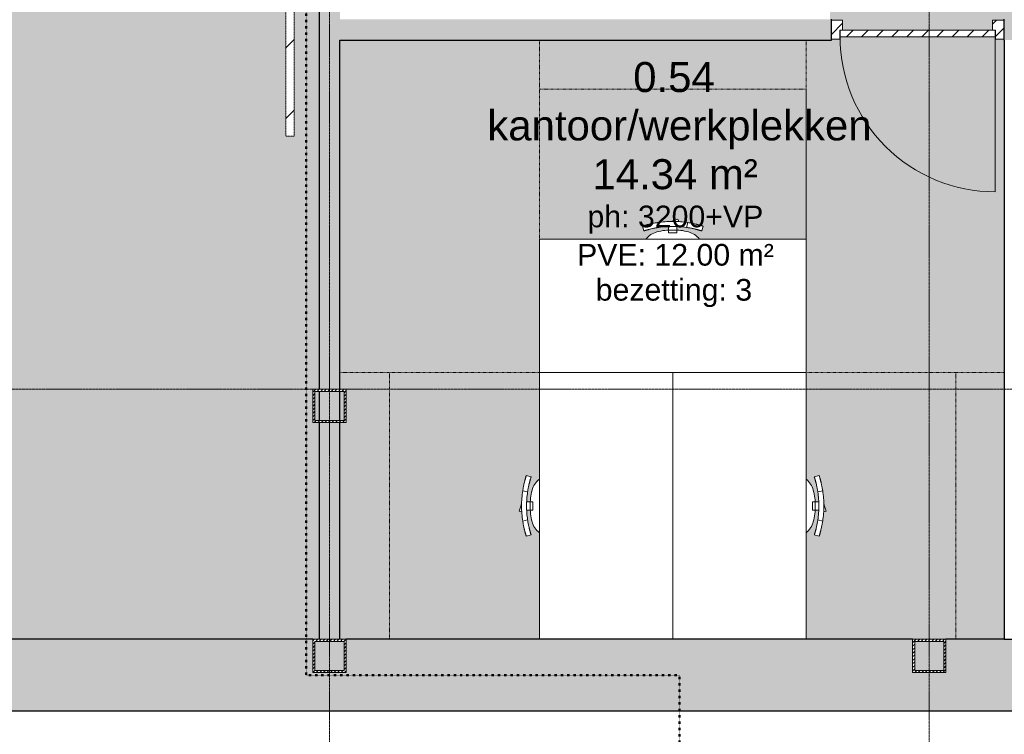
# Model space of a CAD drawing. Header units: millimetres. Extents: x -2730 to 112454, y 3237 to 48799.
# Tile 112 of 241: x 24641 to 30550, y 9430 to 13717. Entities that reach past the tile are written whole.
import ezdxf

# ---------------------------------------------------------------- set-up
doc = ezdxf.new("R2010")
doc.units = ezdxf.units.MM
for name, pattern in [('Dash', [6.35, 3.175, -3.175]), ('Hidden', [7.14375, 4.7625, -2.38125]), ('THO_brandwerende scheiding 30 min', [1.9, 0.7, -1.2]), ('THO_hhidden', [2.5, 1.5, -1]), ('THO_stramienlijn', [20, 17, -1.5, 0, -1.5])]:
    doc.linetypes.add(name, pattern=pattern)
for name, color, linetype, lineweight in [('A-AREA-IDEN', 7, 'Continuous', 13), ('A-AREA-PATT', 7, 'Continuous', 13), ('A-DETL-GENF', 7, 'Continuous', 13), ('A-DOOR', 7, 'Continuous', 13), ('A-GENM', 7, 'Continuous', 13), ('A-WALL', 7, 'Continuous', 25), ('A-WALL-PATT', 7, 'Continuous', 25), ('I-FURN', 7, 'Continuous', 13), ('I-FURN-HDLN', 7, 'Dash', 13), ('I-WALL', 7, 'Continuous', 18), ('S-COLS', 7, 'Continuous', 13), ('S-GRID', 7, 'Continuous', 13)]:
    doc.layers.add(name, color=color, linetype=linetype, lineweight=lineweight)
doc.layers.add('A-DETL', color=7, linetype='Continuous', lineweight=13, true_color=0x00a600)
doc.styles.add('Arial_2', font='arial.ttf', dxfattribs={"height": 180})
doc.styles.add('Arial_3', font='arial.ttf', dxfattribs={"height": 130})
pattern_1 = [(135, (14018.75, -26362.14), (-212.132, -212.132), [])]
pattern_2 = [(225, (30029.21, 13600.5), (45.25483, -45.25483), [])]

# ---------------------------------------------------------------- blocks, each defined once
blk = doc.blocks.new('NLRS_01_GM_WPB_dummy digibord_gen_tho_HW - Digibord-V17-00 begane grond _plotview_')
at = {"layer": 'A-GENM', "true_color": 0x808080}
h = blk.add_hatch(dxfattribs=at)
h.set_pattern_fill('FP_27', color=8, style=0, pattern_type=2)
h.set_pattern_definition(pattern_1)
h.paths.add_polyline_path([(75, 75), (-75, 75), (-75, -75), (75, -75)])
h = blk.add_hatch(dxfattribs=at)
h.set_pattern_fill('FP_27', color=8, style=0, pattern_type=2)
h.set_pattern_definition(pattern_1)
h.paths.add_polyline_path([(1000, -125), (1000, -75), (-1000, -75), (-1000, -125), (75, -125)])
at = {"layer": 'A-GENM', "linetype": 'THO_hhidden'}
for p, q in [((75, 75), (-75, 75)), ((-75, 75), (-75, -75)), ((75, -75), (75, 75)), ((1000, -75), (-1000, -75)), ((-1000, -75), (-1000, -125)), ((-75, -75), (75, -75)), ((1000, -125), (1000, -75)), ((-1000, -125), (1000, -125))]:
    blk.add_line(p, q, dxfattribs=at)
blk = doc.blocks.new('NLRS_32_DO_WPB_binnen deurkozijn hout_gen_tho - enkele deur_ rechtsdraaiend-V75-00 begane grond _plotview_')
at = {"layer": 'A-DOOR'}
h = blk.add_hatch(dxfattribs=at)
h.set_pattern_fill('FP_85', color=256, style=0, pattern_type=2)
h.set_pattern_definition(pattern_2)
h.paths.add_polyline_path([(-467, 0), (-517, 0), (-517, -114), (-450, -114), (-450, -54), (-467, -54)])
at = {"layer": 'A-GENM'}
h = blk.add_hatch(dxfattribs=at)
h.set_pattern_fill('FP_85', color=256, style=0, pattern_type=2)
h.set_pattern_definition(pattern_2)
h.paths.add_polyline_path([(517, 0), (467, 0), (467, -54), (450, -54), (450, -114), (517, -114)])
at = {"layer": 'A-DOOR'}
for p, q in [((-467, 0), (-517, 0)), ((-467, -54), (-467, 0)), ((467, -54), (467, 0)), ((467, 0), (517, 0)), ((-465, -54), (-467, -54)), ((-450, -114), (-450, -54)), ((450, -114), (450, -54)), ((465, -54), (467, -54)), ((-517, -114), (-450, -114)), ((517, -114), (450, -114))]:
    blk.add_line(p, q, dxfattribs=at)
blk = doc.blocks.new('NLRS_32_DO_UN_deur_gen_tho - dichte deur_ rechtsdraaiend-V76-00 begane grond _plotview_')
at = {"layer": 'A-GENM'}
h = blk.add_hatch(dxfattribs=at)
h.set_pattern_fill('FP_86', color=256, style=0, pattern_type=2)
h.set_pattern_definition([(225, (30029.21, 13614.5), (45.25483, -45.25483), [])])
h.paths.add_polyline_path([(-465, 0), (-465, -40), (465, -40), (465, 0), (-227.9, 0)])
at = {"layer": 'A-DETL-GENF'}
for p, q in [((-465, 0), (-465, 930)), ((-465, 0), (465, 0)), ((-465, -40), (-465, 0)), ((-465, -40), (465, -40)), ((465, -40), (465, 0))]:
    blk.add_line(p, q, dxfattribs=at)
blk.add_arc((-465, 0), 930, 360, 90, dxfattribs=at)
at = {"layer": 'A-GENM', "lineweight": 18}
for p, q in [((465, 0), (-465, 0)), ((-465, 0), (-465, -40)), ((465, -40), (465, 0)), ((-465, -40), (465, -40))]:
    blk.add_line(p, q, dxfattribs=at)
blk = doc.blocks.new('NLRS_28_SCO_UN_koker_gen_bcb - K200_200_12_5-2195922-00 begane grond _plotview_')
at = {"layer": 'S-COLS'}
h = blk.add_hatch(dxfattribs=at)
h.set_pattern_fill('FP_90', color=256, style=0, pattern_type=2)
h.set_pattern_definition([(45, (-30099.636, -9900), (-21.213203, 21.213203), []), (45, (-30099.636, -9879), (-21.213203, 21.213203), [])])
h.paths.add_polyline_path([(-100, -100), (100, -100), (100, 100), (-100, 100)])
h.paths.add_polyline_path([(-87.5, -87.5), (-87.5, 87.5), (87.5, 87.5), (87.5, -87.5)])
at = {"layer": 'S-COLS', "lineweight": 18}
for p, q in [((100, 100), (-100, 100)), ((-100, 100), (-100, -100)), ((-87.5, -87.5), (-87.5, 87.5)), ((-87.5, 87.5), (87.5, 87.5)), ((87.5, 87.5), (87.5, -87.5)), ((100, -100), (100, 100)), ((-100, -100), (100, -100)), ((87.5, -87.5), (-87.5, -87.5))]:
    blk.add_line(p, q, dxfattribs=at)
blk = doc.blocks.new('NLRS_28_SCO_UN_koker_gen_bcb - K200_200_12_5-V94-00 begane grond _plotview_')
at = {"layer": 'S-COLS'}
h = blk.add_hatch(dxfattribs=at)
h.set_pattern_fill('FP_106', color=256, style=0, pattern_type=2)
h.set_pattern_definition([(45, (-26499.636, -9900), (-21.213203, 21.213203), []), (45, (-26499.636, -9879), (-21.213203, 21.213203), [])])
h.paths.add_polyline_path([(-100, -100), (100, -100), (100, 100), (-100, 100)])
h.paths.add_polyline_path([(87.5, -87.5), (-87.5, -87.5), (-87.5, 87.5), (87.5, 87.5)])
at = {"layer": 'S-COLS', "lineweight": 18}
for p, q in [((100, 100), (-100, 100)), ((-100, 100), (-100, -100)), ((-87.5, -87.5), (-87.5, 87.5)), ((-87.5, 87.5), (87.5, 87.5)), ((87.5, 87.5), (87.5, -87.5)), ((100, -100), (100, 100)), ((-100, -100), (100, -100)), ((87.5, -87.5), (-87.5, -87.5))]:
    blk.add_line(p, q, dxfattribs=at)
blk = doc.blocks.new('NLRS_82_FU_UN_bureau vrijstaand 2 poten kmx4r73h_gen_bcb - bureau vrijstaand 2 poten-2080460-00 begane grond _plotview_')
at = {"layer": 'I-FURN'}
for p, q in [((0, 0), (1600, 0)), ((1600, 0), (1600, -800)), ((0, -800), (1600, -800))]:
    blk.add_line(p, q, dxfattribs=at)
at = {"layer": 'I-FURN-HDLN'}
for p, q in [((1600, 0), (1600, 1197.5)), ((0, 900), (1600, 900)), ((1600, 0), (1600, 900))]:
    blk.add_line(p, q, dxfattribs=at)
blk = doc.blocks.new('NLRS_82_FU_UN_bureaustoel eenvoudig mgrq5610_gen_bcb - bureaustoel eenvoudig-2080445-00 begane grond _plotview_')
at = {"layer": 'I-FURN'}
for p, q in [((-31.4, 14), (-36.4, -1.4)), ((-7.7, 6.3), (-31.4, 14)), ((12.9, -0.4), (-7.7, 6.3)), ((-181.8, -28.5), (-174.1, -57.5)), ((-174.1, -57.5), (-181.8, -28.5)), ((-91.5, -7.1), (-83.7, -36.2)), ((-25, -37), (-25, -30.9)), ((-25, -46.9), (-25, -37)), ((-25, -67.7), (-25, -46.9)), ((25, -30.9), (25, -37)), ((25, -37), (25, -46.9)), ((25, -46.9), (25, -67.7)), ((83.7, -36.2), (91.5, -7.1)), ((174.1, -57.5), (181.8, -28.5)), ((174.1, -57.5), (181.8, -28.5)), ((25, -67.7), (-25, -67.7))]:
    blk.add_line(p, q, dxfattribs=at)
for centre, radius, start, end in [((-16.5, -323.6), 271.5, 86.50794, 106.6919), ((0, -594.5), 594.5, 90, 98.85082), ((0, -594.5), 564.5, 90, 98.53029), ((0, -594.5), 594.5, 81.14918, 90), ((0, -594.5), 564.5, 81.46971, 90), ((16.5, -323.6), 271.5, 73.3081, 93.49206), ((-66.5, -177.9), 117.8, 103.74111, 142.90874), ((66.5, -177.9), 117.8, 37.09126, 76.25889)]:
    blk.add_arc(centre, radius, start, end, dxfattribs=at)
for points in [[(-181.8, -28.5), (-181.7, -28.5), (-181.4, -28.4), (-180.9, -28.2), (-180.6, -28.1)], [(-180.6, -28.1), (-180.4, -28), (-179.3, -27.7), (-177.1, -27), (-175.8, -26.6)], [(-172.9, -57.1), (-173.2, -57.2), (-173.7, -57.4), (-174, -57.5), (-174.1, -57.5)], [(-168.1, -55.6), (-169.4, -56), (-171.6, -56.7), (-172.7, -57.1), (-172.9, -57.1)], [(-129.8, -14.3), (-123.5, -12.9), (-110.8, -10.3), (-97.9, -8.1), (-91.5, -7.1)], [(-83.7, -36.2), (-90.2, -37.2), (-103.1, -39.4), (-115.8, -42), (-122.1, -43.4)], [(122.1, -43.4), (115.8, -42), (103.1, -39.4), (90.2, -37.2), (83.7, -36.2)], [(91.5, -7.1), (97.9, -8.1), (110.8, -10.3), (123.5, -12.9), (129.8, -14.3)], [(172.9, -57.1), (172.7, -57.1), (171.6, -56.7), (169.4, -56), (168.1, -55.6)], [(174.1, -57.5), (174, -57.5), (173.7, -57.4), (173.2, -57.2), (172.9, -57.1)], [(175.8, -26.6), (177.1, -27), (179.3, -27.7), (180.4, -28), (180.6, -28.1)], [(180.6, -28.1), (180.9, -28.2), (181.4, -28.4), (181.7, -28.5), (181.8, -28.5)]]:
    blk.add_open_spline(points, degree=3, dxfattribs=at)
for points in [[(-175.8, -26.6), (-174.6, -26.2), (-172.3, -25.5), (-167.8, -24.2), (-164.1, -23.1), (-160.3, -22), (-156.6, -21), (-152.7, -19.9), (-148.5, -18.8), (-144, -17.7), (-137.9, -16.2), (-133.1, -15.1), (-129.8, -14.3)], [(-122.1, -43.4), (-126.5, -44.3), (-132.9, -45.8), (-140.8, -47.8), (-145.9, -49.2), (-150.2, -50.3), (-153.8, -51.4), (-157.1, -52.3), (-160, -53.2), (-162.6, -53.9), (-165.6, -54.8), (-167.2, -55.3), (-168.1, -55.6)], [(168.1, -55.6), (166.9, -55.2), (164.6, -54.5), (160.1, -53.2), (156.4, -52.1), (152.6, -51), (148.9, -50), (145, -48.9), (140.8, -47.8), (136.3, -46.7), (130.2, -45.2), (125.4, -44.1), (122.1, -43.4)], [(129.8, -14.3), (134.2, -15.3), (140.6, -16.8), (148.5, -18.8), (153.6, -20.2), (157.9, -21.3), (161.5, -22.4), (164.8, -23.3), (167.7, -24.1), (170.3, -24.9), (173.3, -25.8), (174.9, -26.3), (175.8, -26.6)]]:
    blk.add_open_spline(points, degree=3, knots=[0, 0, 0, 0, 0.2, 0.3, 0.4, 0.475, 0.55, 0.625, 0.7, 0.775, 0.85, 1, 1, 1, 1], dxfattribs=at)
blk = doc.blocks.new('NLRS_82_FU_UN_bureau vrijstaand 2 poten kmx4r73h_gen_bcb - bureau vrijstaand 2 poten-2332670-00 begane grond _plotview_')
at = {"layer": 'I-FURN'}
for p, q in [((1600, 800), (0, 800)), ((1600, 800), (1600, 0)), ((1600, 0), (0, 0))]:
    blk.add_line(p, q, dxfattribs=at)
at = {"layer": 'I-FURN-HDLN'}
for p, q in [((1600, 0), (1600, -900)), ((1600, 0), (1600, -1190)), ((0, -900), (1600, -900))]:
    blk.add_line(p, q, dxfattribs=at)
blk = doc.blocks.new('NLRS_82_FU_UN_bureaustoel eenvoudig mgrq5610_gen_bcb - bureaustoel eenvoudig-2332671-00 begane grond _plotview_')
at = {"layer": 'I-FURN'}
for p, q in [((-25, 46.9), (-25, 67.7)), ((-25, 67.7), (25, 67.7)), ((25, 67.7), (25, 46.9)), ((-174.1, 57.5), (-181.8, 28.5)), ((-181.8, 28.5), (-174.1, 57.5)), ((-83.7, 36.2), (-91.5, 7.1)), ((-36.4, 1.4), (-31.4, -14)), ((-25, 37), (-25, 46.9)), ((-25, 30.9), (-25, 37)), ((-7.7, -6.3), (12.9, 0.4)), ((25, 46.9), (25, 37)), ((25, 37), (25, 30.9)), ((91.5, 7.1), (83.7, 36.2)), ((181.8, 28.5), (174.1, 57.5)), ((181.8, 28.5), (174.1, 57.5)), ((-31.4, -14), (-7.7, -6.3))]:
    blk.add_line(p, q, dxfattribs=at)
for centre, radius, start, end in [((-66.5, 177.9), 117.8, 217.09126, 256.25889), ((-16.5, 323.6), 271.5, 253.3081, 273.49206), ((16.5, 323.6), 271.5, 266.50794, 286.6919), ((66.5, 177.9), 117.8, 283.74111, 322.90874), ((0, 594.5), 594.5, 261.14918, 270), ((0, 594.5), 564.5, 261.46971, 270), ((0, 594.5), 564.5, 270, 278.53029), ((0, 594.5), 594.5, 270, 278.85082)]:
    blk.add_arc(centre, radius, start, end, dxfattribs=at)
for points in [[(-180.6, 28.1), (-180.9, 28.2), (-181.4, 28.4), (-181.7, 28.5), (-181.8, 28.5)], [(-175.8, 26.6), (-177.1, 27), (-179.3, 27.7), (-180.4, 28), (-180.6, 28.1)], [(-174.1, 57.5), (-174, 57.5), (-173.7, 57.4), (-173.2, 57.2), (-172.9, 57.1)], [(-172.9, 57.1), (-172.7, 57.1), (-171.6, 56.7), (-169.4, 56), (-168.1, 55.6)], [(-91.5, 7.1), (-97.9, 8.1), (-110.8, 10.3), (-123.5, 12.9), (-129.8, 14.3)], [(-122.1, 43.4), (-115.8, 42), (-103.1, 39.4), (-90.2, 37.2), (-83.7, 36.2)], [(83.7, 36.2), (90.2, 37.2), (103.1, 39.4), (115.8, 42), (122.1, 43.4)], [(129.8, 14.3), (123.5, 12.9), (110.8, 10.3), (97.9, 8.1), (91.5, 7.1)], [(168.1, 55.6), (169.4, 56), (171.6, 56.7), (172.7, 57.1), (172.9, 57.1)], [(172.9, 57.1), (173.2, 57.2), (173.7, 57.4), (174, 57.5), (174.1, 57.5)], [(180.6, 28.1), (180.4, 28), (179.3, 27.7), (177.1, 27), (175.8, 26.6)], [(181.8, 28.5), (181.7, 28.5), (181.4, 28.4), (180.9, 28.2), (180.6, 28.1)]]:
    blk.add_open_spline(points, degree=3, dxfattribs=at)
for points in [[(-129.8, 14.3), (-134.2, 15.3), (-140.6, 16.8), (-148.5, 18.8), (-153.6, 20.2), (-157.9, 21.3), (-161.5, 22.4), (-164.8, 23.3), (-167.7, 24.1), (-170.3, 24.9), (-173.3, 25.8), (-174.9, 26.3), (-175.8, 26.6)], [(-168.1, 55.6), (-166.9, 55.2), (-164.6, 54.5), (-160.1, 53.2), (-156.4, 52.1), (-152.6, 51), (-148.9, 50), (-145, 48.9), (-140.8, 47.8), (-136.3, 46.7), (-130.2, 45.2), (-125.4, 44.1), (-122.1, 43.4)], [(122.1, 43.4), (126.5, 44.3), (132.9, 45.8), (140.8, 47.8), (145.9, 49.2), (150.2, 50.3), (153.8, 51.4), (157.1, 52.3), (160, 53.2), (162.6, 53.9), (165.6, 54.8), (167.2, 55.3), (168.1, 55.6)], [(175.8, 26.6), (174.6, 26.2), (172.3, 25.5), (167.8, 24.2), (164.1, 23.1), (160.3, 22), (156.6, 21), (152.7, 19.9), (148.5, 18.8), (144, 17.7), (137.9, 16.2), (133.1, 15.1), (129.8, 14.3)]]:
    blk.add_open_spline(points, degree=3, knots=[0, 0, 0, 0, 0.2, 0.3, 0.4, 0.475, 0.55, 0.625, 0.7, 0.775, 0.85, 1, 1, 1, 1], dxfattribs=at)
blk = doc.blocks.new('NLRS_82_FU_UN_bureau vrijstaand 2 poten kmx4r73h_gen_bcb - bureau vrijstaand 2 poten-V222-00 begane grond _plotview_')
at = {"layer": 'I-FURN'}
for p, q in [((0, 0), (0, 800)), ((1600, 800), (0, 800)), ((1600, 800), (1600, 0)), ((1600, 0), (0, 0))]:
    blk.add_line(p, q, dxfattribs=at)
at = {"layer": 'I-FURN-HDLN'}
for p, q in [((0, 0), (0, -900)), ((0, -1195), (0, 0)), ((1600, 0), (1600, -900)), ((1600, 0), (1600, -1195)), ((0, -900), (1600, -900))]:
    blk.add_line(p, q, dxfattribs=at)
blk = doc.blocks.new('NLRS_28_SCO_UN_koker_gen_bcb - K200_200_12_5-V276-00 begane grond _plotview_')
at = {"layer": 'S-COLS'}
h = blk.add_hatch(dxfattribs=at)
h.set_pattern_fill('FP_235', color=256, style=0, pattern_type=2)
h.set_pattern_definition([(225, (26499.636, 11400), (21.213203, -21.213203), []), (225, (26499.636, 11379), (21.213203, -21.213203), [])])
h.paths.add_polyline_path([(-100, 100), (-100, -100), (100, -100), (100, 100)])
h.paths.add_polyline_path([(87.5, 87.5), (87.5, -87.5), (-87.5, -87.5), (-87.5, 87.5)])
at = {"layer": 'S-COLS', "lineweight": 18}
for p, q in [((100, 100), (-100, 100)), ((-100, 100), (-100, -100)), ((-87.5, -87.5), (-87.5, 87.5)), ((-87.5, 87.5), (87.5, 87.5)), ((87.5, 87.5), (87.5, -87.5)), ((100, -100), (100, 100)), ((-100, -100), (100, -100)), ((87.5, -87.5), (-87.5, -87.5))]:
    blk.add_line(p, q, dxfattribs=at)

msp = doc.modelspace()

# ---------------------------------------------------------------- hatches: boundary and pattern name
at = {"layer": 'A-AREA-PATT', "true_color": 0xf6e6fa}
h = msp.add_hatch(color=7, dxfattribs=at)
h.paths.add_polyline_path([(31641.635701, 13657.5), (31641.635701, 13714.5), (31708.635701, 13714.5), (31708.635701, 13720), (31712.135701, 13720), (31712.135701, 15168.0887769), (31717.635701, 15168.0887769), (31717.635701, 15218.0887769), (31771.635701, 15218.0887769), (31771.635701, 15220.0887769), (31731.635701, 15220.0887769), (31731.635701, 16150.0887769), (31771.635701, 16150.0887769), (31771.635701, 16152.0887769), (31717.635701, 16152.0887769), (31717.635701, 16202.0887769), (31712.135701, 16202.0887769), (31712.135701, 16612.5), (31774.635701, 16612.5), (31774.635701, 17812.5), (31712.135701, 17812.5), (31712.135701, 18037.5), (31599.635701, 18037.5), (31599.635701, 18100), (30199.635701, 18100), (30199.635701, 18037.5), (30109.635701, 18037.5), (30109.635701, 15037.5), (29509.635701, 15037.5), (29509.635701, 14754), (29504.135701, 14754), (29504.135701, 14704), (29450.135701, 14704), (29450.135701, 14702), (29490.135701, 14702), (29490.135701, 13772), (29450.135701, 13772), (29450.135701, 13770), (29504.135701, 13770), (29504.135701, 13720), (29512.2101481, 13720), (29512.2101481, 13714.5), (29579.2101481, 13714.5), (29579.2101481, 13657.5), (30479.2101481, 13657.5), (30479.2101481, 13714.5), (30546.2101481, 13714.5), (30546.2101481, 13720), (30674.635701, 13720), (30674.635701, 13714.5), (30741.635701, 13714.5), (30741.635701, 13657.5), (31587.7736453, 13657.5)])
h.paths.add_polyline_path([(29450.135701, 13787), (29450.135701, 14687), (29447.135701, 14687), (29447.135701, 13787)])
h.paths.add_polyline_path([(31771.635701, 15235.0887769), (31774.635701, 15235.0887769), (31774.635701, 16135.0887769), (31771.635701, 16135.0887769), (31771.635701, 15286.7611741)])
h.paths.add_polyline_path([(30473.1955102, 16984.8311115), (30461.430644, 16995.4481858), (30475.952772, 17013.6853226), (30464.4595391, 17035.3339518), (30461.4872265, 17058.51297), (30464.7471969, 17080.7713635), (30471.3557595, 17096.7248728), (30478.9424401, 17107.7125883), (30491.7036534, 17117.7358399), (30506.8760266, 17123.8215278), (30524.0490647, 17125.7924508), (30544.406428, 17122.725546), (30563.6797658, 17111.9703354), (30577.7402156, 17124.8617141), (30588.963069, 17116.7824657), (30575.2440668, 17099.7059433), (30583.0646944, 17081.2456248), (30585.9022908, 17056.7912823), (30583.3718233, 17036.7049253), (30577.2434939, 17020.7633722), (30568.773092, 17008.6318503), (30556.2828851, 16998.9712691), (30541.7760718, 16993.1247045), (30523.5708181, 16991.5192354), (30505.0148503, 16993.7902643), (30487.5110249, 17001.1738777), (30482.4955811, 16995.4481858)])
h.paths.add_polyline_path([(30845.0481784, 16991.1758496), (30826.1733795, 16995.6694735), (30815.205591, 17003.610261), (30805.4493604, 17025.6972829), (30802.2013552, 17057.4927106), (30806.9956911, 17095.0350682), (30812.957832, 17107.7285299), (30821.2474396, 17116.6996389), (30834.6383442, 17122.399676), (30845.0481784, 17123.8095716), (30864.1780422, 17119.5422533), (30878.2574325, 17105.0065097), (30884.9339443, 17088.1483173), (30887.8990732, 17057.4608275), (30881.7208313, 17016.9852241), (30877.222218, 17007.3405845), (30868.9445665, 16998.333607), (30855.3783048, 16992.5767033)])
h.paths.add_polyline_path([(30945.0335996, 16991.1758496), (30926.1588007, 16995.6694735), (30915.1910122, 17003.610261), (30905.4347816, 17025.6972829), (30902.1867764, 17057.4927106), (30906.9811123, 17095.0350682), (30913.1823765, 17107.9873119), (30922.4665152, 17117.3157754), (30934.6237654, 17122.399676), (30945.0335996, 17123.8095716), (30964.1634634, 17119.5422533), (30978.2428537, 17105.0065097), (30984.9193655, 17088.1483173), (30987.8844944, 17057.4608275), (30981.7062525, 17016.9852241), (30977.2076392, 17007.3405845), (30968.9299877, 16998.333607), (30955.363726, 16992.5767033)])
h.paths.add_polyline_path([(30743.7555499, 16991.1758496), (30726.7618542, 16994.2579263), (30714.9491634, 17001.2349696), (30706.1932653, 17012.9320842), (30702.2118624, 17027.905188), (30718.5360128, 17029.9457068), (30721.5330248, 17020.145637), (30727.7223328, 17012.5822735), (30734.1985888, 17008.9068421), (30743.8193161, 17007.5), (30755.5204161, 17009.4568256), (30764.2882703, 17015.3273026), (30769.7641938, 17024.4339148), (30771.4306876, 17037.1194057), (30769.87977, 17047.0828764), (30763.8578483, 17056.0383527), (30756.1397326, 17060.8198082), (30744.0743809, 17062.5940076), (30729.7429247, 17059.7564111), (30720.5765316, 17052.3914136), (30704.2523812, 17054.4319324), (30718.5360128, 17121.7690528), (30781.7920956, 17121.7690528), (30781.7920956, 17105.4449024), (30731.7356188, 17105.4449024), (30724.7213354, 17069.4807585), (30736.3825815, 17076.5588081), (30748.601782, 17078.918158), (30764.7505753, 17075.3747117), (30776.5313831, 17067.217058), (30785.0680848, 17053.8420949), (30787.7537383, 17036.0991463), (30785.3550327, 17020.7952553), (30777.6791749, 17006.8304548), (30762.9810629, 16995.0895009), (30743.8193161, 16991.1888302)])
h.paths.add_polyline_path([(31283.7597204, 16993.2163684), (31267.43557, 16993.2163684), (31266.6562052, 17058.9593335), (31265.9211224, 17065.575078), (31260.2937542, 17072.3257126), (31251.1114196, 17074.8371204), (31240.779038, 17072.1908226), (31235.0582756, 17068.3010836), (31230.2638535, 17059.796265), (31228.6657128, 17044.7480411), (31228.6657128, 16993.2163684), (31212.3415624, 16993.2163684), (31212.3415624, 17053.7623872), (31208.5634143, 17069.5764079), (31203.5776936, 17073.5219423), (31196.1768275, 17074.8371204), (31184.0931303, 17071.3299787), (31176.0585875, 17061.0636185), (31173.5717052, 17041.5830406), (31173.5717052, 16993.2163684), (31157.2475548, 16993.2163684), (31157.3192918, 17089.120752), (31173.5717052, 17089.120752), (31173.5717052, 17073.3386144), (31184.7945586, 17086.267214), (31200.7679948, 17091.1612708), (31217.1240283, 17086.1715647), (31226.1150643, 17072.1908226), (31238.8523652, 17086.4186587), (31255.1200802, 17091.1319007), (31267.43557, 17089.0403511), (31276.6179046, 17082.6717989), (31281.8905733, 17073.2469505), (31283.7597204, 17051.9450501), (31283.7597204, 17044.7480411)])
h.paths.add_polyline_path([(31006.2491636, 16993.2163684), (31006.2491636, 17089.120752), (31022.573314, 17089.120752), (31022.573314, 17073.3386144), (31033.7961674, 17086.267214), (31049.7696036, 17091.1612708), (31066.1256371, 17086.1715647), (31075.1166731, 17072.1908226), (31088.7932977, 17086.6956149), (31103.9390011, 17091.1612708), (31116.4371788, 17089.0403511), (31125.2847408, 17083.270202), (31130.8921821, 17073.2469505), (31132.7613292, 17051.9450501), (31132.7613292, 16993.2163684), (31116.4371788, 16993.2163684), (31115.657814, 17058.9593335), (31114.9227312, 17065.575078), (31109.438837, 17072.2864719), (31100.1130284, 17074.8371204), (31089.7806468, 17072.1908226), (31084.0598844, 17068.3010836), (31079.2654623, 17059.796265), (31077.6673216, 17044.7480411), (31077.6673216, 16993.2163684), (31061.3431712, 16993.2163684), (31061.3431712, 17053.7623872), (31057.5650231, 17069.5764079), (31052.5793024, 17073.5219423), (31045.1784363, 17074.8371204), (31033.0947391, 17071.3299787), (31025.0601963, 17061.0636185), (31022.573314, 17041.5830406), (31022.573314, 16993.2163684)])
h.paths.add_polyline_path([(30647.1178548, 16993.2163684), (30647.1178548, 17094.9872435), (30631.6545483, 17083.9716303), (30614.469554, 17075.7298474), (30614.469554, 17091.1612708), (30638.3978253, 17106.4332787), (30653.0959372, 17123.8095716), (30663.4420052, 17123.8095716), (30663.4420052, 16993.2163684)])
h.paths.add_polyline_path([(30845.0481784, 17007.5), (30855.3783048, 17009.871306), (30863.9229773, 17016.9852241), (30869.6619364, 17031.8547078), (30871.5749228, 17057.4927106), (30869.6619364, 17082.7648364), (30864.1142759, 17097.6253769), (30855.6493112, 17105.0065097), (30844.8568798, 17107.4854212), (30833.825325, 17104.6525917), (30826.4284444, 17098.7494501), (30820.4344204, 17082.0221327), (30818.5238093, 17057.4608275), (30820.4344204, 17031.8148539), (30826.1733795, 17016.953341), (30834.718052, 17009.8633353)])
h.paths.add_polyline_path([(30523.5708181, 17007.5), (30541.8159257, 17010.815843), (30557.3405753, 17022.0227549), (30566.5761765, 17038.3429199), (30569.5781404, 17058.0028403), (30568.1035468, 17074.4545231), (30563.6797658, 17087.9729602), (30498.5425797, 17013.6853226), (30506.7046549, 17010.3375965)])
h.paths.add_polyline_path([(30945.0335996, 17007.5), (30955.363726, 17009.871306), (30963.9083985, 17016.9852241), (30969.6473576, 17031.8547078), (30971.560344, 17057.4927106), (30969.6473576, 17082.7648364), (30964.0996971, 17097.6253769), (30955.6347324, 17105.0065097), (30944.842301, 17107.4854212), (30934.6237654, 17105.3014284), (30926.4138656, 17098.7494501), (30920.4198416, 17082.0221327), (30918.5092305, 17057.4608275), (30920.4198416, 17031.8148539), (30926.1588007, 17016.953341), (30934.7034732, 17009.8633353)])
h.paths.add_polyline_path([(30487.5110249, 17025.1313578), (30552.8713927, 17099.7059433), (30539.2094817, 17107.1984732), (30523.6664674, 17109.4591808), (30505.7083078, 17106.3256732), (30490.8587511, 17096.7248728), (30481.0307836, 17080.7713635), (30477.8160993, 17057.9709572), (30479.7634301, 17040.7540798), (30482.4513712, 17035.3339518)])
h.paths.add_polyline_path([(30661.7522006, 17149.7431128), (30647.1178548, 17152.2530267), (30638.0471111, 17157.4907076), (30631.8139638, 17166.4623926), (30630.0511823, 17178.4379084), (30632.8979894, 17190.2027746), (30641.1078893, 17199.5764079), (30656.0132415, 17205.5368214), (30694.9743973, 17212.9991956), (30694.4164429, 17218.3860838), (30690.5745286, 17228.6856839), (30672.5286905, 17233.4043836), (30656.0132415, 17230.2638976), (30647.1178548, 17219.2482844), (30631.8139638, 17221.1612708), (30638.8760718, 17237.1028239), (30653.0959372, 17246.4445741), (30674.6329755, 17249.728534), (30695.0700466, 17246.4010702), (30705.5914717, 17239.5418815), (30710.5971194, 17228.4625021), (30711.394197, 17193.8693318), (30712.5744274, 17164.0267444), (30715.4752346, 17151.7836316), (30699.1510842, 17151.7836316), (30695.0700466, 17164.0267444), (30679.2400844, 17152.9633065), (30663.4420052, 17150.054271)])
h.paths.add_polyline_path([(30506.0988759, 17149.7431128), (30494.6022786, 17151.7836316), (30484.6973408, 17157.1539035), (30477.7069698, 17163.6162494), (30471.4519799, 17174.4365786), (30466.5434033, 17199.7039403), (30471.2028161, 17225.6249057), (30477.0374245, 17235.9311198), (30487.5110249, 17244.603167), (30497.4824664, 17248.5160546), (30506.9278366, 17249.4646878), (30521.0839358, 17245.2808407), (30531.8285426, 17233.7232147), (30531.8285426, 17282.3768348), (30548.152693, 17282.3768348), (30548.152693, 17151.7836316), (30531.8285426, 17151.7836316), (30531.8285426, 17167.1831719), (30521.0281404, 17154.1031276), (30506.8760266, 17149.9700757)])
h.paths.add_polyline_path([(30761.7376218, 17149.7431128), (30748.0956377, 17151.6800115), (30738.0325323, 17157.4907076), (30731.7356188, 17166.8007589), (30730.0366035, 17178.4379084), (30732.8834106, 17190.2027746), (30741.0933105, 17199.5764079), (30756.1397326, 17205.5613415), (30794.9598185, 17212.9991956), (30794.4018641, 17218.3860838), (30790.5599498, 17228.6856839), (30772.5141117, 17233.4043836), (30755.9986627, 17230.2638976), (30748.1235354, 17219.120752), (30731.799385, 17221.1612708), (30738.861493, 17237.1028239), (30753.0813584, 17246.4445741), (30774.6183967, 17249.728534), (30795.0554678, 17246.4010702), (30805.5768929, 17239.5418815), (30810.5825406, 17228.4625021), (30811.3796182, 17193.8693318), (30812.5598486, 17164.0267444), (30815.4606558, 17151.7836316), (30799.1365054, 17151.7836316), (30795.0554678, 17164.0267444), (30779.2255056, 17152.9633065), (30765.2128804, 17150.3830419)])
h.paths.add_polyline_path([(30913.1823765, 17149.7431128), (30894.0046881, 17154.236717), (30882.2398218, 17162.5760631), (30873.475953, 17178.1947997), (30870.6367985, 17199.8314727), (30875.5443695, 17226.5016911), (30881.841283, 17236.6684166), (30890.7526112, 17243.9258087), (30913.0867271, 17249.7101098), (30926.8408441, 17247.6880152), (30937.7801929, 17241.7577574), (30946.6508115, 17229.3074044), (30950.1348966, 17219.120752), (30933.8107462, 17217.0802332), (30926.2385085, 17229.3074044), (30912.9591947, 17233.3800045), (30902.2265441, 17231.1631765), (30894.0046881, 17225.0342426), (30888.6602824, 17214.5977811), (30886.9307868, 17199.3851092), (30888.7001362, 17184.4536722), (30895.8180397, 17172.7594719), (30902.2265441, 17168.0719135), (30912.9591947, 17166.1710072), (30928.0239624, 17171.0729109), (30933.0654786, 17177.4256198), (30935.851265, 17186.4724512), (30952.1754154, 17184.4319324), (30945.6911887, 17167.4335215), (30939.0714587, 17158.941389), (30925.729622, 17151.7836316), (30920.4836078, 17150.9304889)])
h.paths.add_polyline_path([(31200.6085793, 17149.7431128), (31179.9005018, 17153.9978737), (31166.7168373, 17162.6717124), (31157.2475548, 17178.6776402), (31154.1867766, 17198.9387457), (31157.3511749, 17220.3721639), (31166.8443698, 17236.4013956), (31181.3830662, 17246.3967494), (31199.6839692, 17249.728534), (31217.4149617, 17246.4047202), (31231.583017, 17236.4332787), (31240.8729571, 17220.4359301), (31243.4594741, 17194.6345264), (31170.510927, 17194.6345264), (31173.5717052, 17182.0935282), (31181.4548032, 17172.5259663), (31189.3737697, 17167.9085126), (31200.9274104, 17166.0672632), (31216.9327297, 17169.4787556), (31228.6657128, 17180.1964332), (31243.4594741, 17178.310376), (31237.6926172, 17166.2505911), (31226.1150643, 17156.1618496), (31212.3415624, 17151.165476), (31200.7679948, 17149.7624384)])
h.paths.add_polyline_path([(31265.9211224, 17151.7836316), (31260.2937542, 17151.7836316), (31260.2937542, 17282.3768348), (31276.6179046, 17282.3768348), (31276.283132, 17151.7836316), (31267.2084029, 17151.7836316)])
h.paths.add_polyline_path([(30850.1494754, 17151.7836316), (30833.825325, 17151.7836316), (30833.825325, 17247.6880152), (30850.1494754, 17247.6880152), (30850.1494754, 17178.1947997)])
h.paths.add_polyline_path([(31126.9586039, 17151.7836316), (31095.20303, 17200.4053686), (31084.8091374, 17190.2984239), (31084.8091374, 17151.7836316), (31068.484987, 17151.7836316), (31068.484987, 17282.3768348), (31084.8091374, 17282.3768348), (31084.8091374, 17212.2021179), (31121.4109434, 17247.6880152), (31143.9841826, 17247.6880152), (31106.90413, 17211.7557545), (31146.0247014, 17151.7836316), (31130.8921821, 17151.7836316)])
h.paths.add_polyline_path([(30982.7831974, 17151.7836316), (30966.459047, 17151.7836316), (30966.459047, 17247.6880152), (30982.7831974, 17247.6880152), (30982.7831974, 17164.1272799)])
h.paths.add_polyline_path([(30574.8388529, 17151.7836316), (30572.6389186, 17151.7836316), (30572.6389186, 17247.6880152), (30586.9225502, 17246.5721065), (30586.9225502, 17233.5000329), (30597.4917999, 17246.7052683), (30607.263972, 17249.728534), (30623.6518886, 17244.6910032), (30618.1998774, 17230.0566574), (30606.7219592, 17233.4043836), (30597.4077652, 17230.0566574), (30591.6093668, 17221.2569201), (30588.963069, 17202.1908226), (30588.963069, 17151.7836316), (30577.7402156, 17151.7836316)])
h.paths.add_polyline_path([(31007.269423, 17151.7836316), (31007.269423, 17247.6880152), (31021.5530546, 17246.5721065), (31022.573314, 17234.8154617), (31032.1223043, 17246.7052683), (31041.8944764, 17249.728534), (31058.282393, 17244.6910032), (31052.8303818, 17230.0566574), (31041.3524636, 17233.4043836), (31032.0382696, 17230.0566574), (31026.2398712, 17221.2569201), (31023.5935734, 17202.1908226), (31022.573314, 17151.7836316)])
h.paths.add_polyline_path([(30507.5973819, 17166.0672632), (30516.9431174, 17168.0639427), (30524.7664346, 17174.0539813), (30530.0630156, 17184.1489698), (30531.8285426, 17198.4604991), (30530.0311325, 17214.1071335), (30524.6389022, 17224.9553604), (30516.6163156, 17231.2921278), (30506.0351097, 17233.2126545), (30497.4824664, 17231.375821), (30489.7428424, 17225.2901331), (30484.5777792, 17214.8364596), (30482.8640428, 17199.6401741), (30485.8849865, 17182.6801788), (30491.1995663, 17173.671384), (30498.247661, 17168.159592), (30506.0988759, 17166.4026066)])
h.paths.add_polyline_path([(30665.2274592, 17166.0672632), (30681.7429082, 17169.9729437), (30692.3918657, 17179.4262847), (30694.9743973, 17196.6568649), (30652.5379829, 17187.5667849), (30648.1102165, 17184.1019992), (30646.7295025, 17177.2901166), (30650.9597691, 17169.606288), (30663.4420052, 17166.5101356)])
h.paths.add_polyline_path([(30765.2128804, 17166.0672632), (30781.7283294, 17169.9729437), (30792.3772869, 17179.4262847), (30794.9598185, 17196.6568649), (30752.5234041, 17187.5667849), (30748.0956377, 17184.1019992), (30746.7149237, 17177.2901166), (30750.9451903, 17169.606288), (30761.7376218, 17166.9292826)])
h.paths.add_polyline_path([(31173.1930933, 17210.9586768), (31227.6454534, 17210.9586768), (31221.1094166, 17225.7524381), (31209.1729462, 17231.8779799), (31199.620203, 17233.4043836), (31187.8484274, 17231.4913972), (31179.5179045, 17227.2987687), (31173.1930933, 17220.1609383), (31170.510927, 17210.9586768)])
h.paths.add_polyline_path([(30850.1494754, 17266.0526844), (30833.825325, 17266.0526844), (30833.825325, 17282.3768348), (30850.1494754, 17282.3768348)])
h.paths.add_polyline_path([(30982.7831974, 17266.0526844), (30966.459047, 17266.0526844), (30966.459047, 17282.3768348), (30982.7831974, 17282.3768348)])
at = {"layer": 'A-AREA-PATT', "true_color": 0xf1dadb}
h = msp.add_hatch(color=254, dxfattribs=at)
h.paths.add_polyline_path([(24100.1538312, 9999.9999392), (26437.135701, 10000.0753633), (26437.135701, 11299.9998099), (26399.635701, 11299.9998099), (26399.635701, 11499.9998099), (26437.135701, 11499.9998099), (26437.135701, 13943.75), (26287.135701, 13943.75), (26287.135701, 13018.75), (26237.135701, 13018.75), (26237.135701, 15018.75), (26287.135701, 15018.75), (26287.135701, 14093.75), (26437.135701, 14093.75), (26437.135701, 15649.9998099), (26399.635701, 15649.9998099), (26399.635701, 15849.9998099), (26437.135701, 15849.9998099), (26437.135701, 18037.5), (24199.6740145, 18037.5), (24199.6740145, 18000.0112251), (23999.6740145, 18000.0112251), (23999.6740145, 18037.5), (21331.7024483, 18037.5), (21298.1190354, 17966.7730687), (21264.1998366, 17982.8789909), (20879.3715334, 17172.3866355), (21421.3727091, 16915.0255554), (19877.2062288, 13663.0185011), (19335.2050531, 13920.3795812), (18751.5032127, 12691.1518246), (18785.3782867, 12675.066758), (18699.5912648, 12494.3996971), (18665.7161909, 12510.4847637), (18108.2050927, 11336.3690364), (18484.1661419, 11166.5536707), (18864.934168, 11007.809602), (19250.183224, 10860.2727124), (19639.5835302, 10724.0692961), (20032.8017528, 10599.3159457), (20429.5012901, 10486.1194523), (20829.3425602, 10384.576714), (21231.983292, 10294.7746532), (21637.0788178, 10216.7901421), (22044.2823687, 10150.6899369), (22453.2453713, 10096.5306204), (22863.6177459, 10054.358554), (23275.0482065, 10024.2098377), (23687.1845614, 10006.1102794), (24100.1498169, 10000)])
h.paths.add_polyline_path([(26437.135701, 11312.4998099), (26437.135701, 11487.4998099), (26412.135701, 11487.4998099), (26412.135701, 11312.4998099)])
h.paths.add_polyline_path([(18693.6612624, 12511.0530773), (18768.7249065, 12669.1367555), (18746.1415239, 12679.8601332), (18671.0778798, 12521.776455)])
h.paths.add_polyline_path([(26437.135701, 15662.4998099), (26437.135701, 15837.4998099), (26412.135701, 15837.4998099), (26412.135701, 15662.4998099)])
h.paths.add_polyline_path([(21292.1889944, 17983.4264351), (21317.8648553, 18037.5), (21290.1357968, 18037.5), (21269.5615255, 17994.1706822), (21290.1357968, 17984.401359)])
h.paths.add_polyline_path([(24100.1538312, 18012.5112251), (24187.1740145, 18012.5112251), (24187.1740145, 18037.5), (24012.1740145, 18037.5), (24012.1740145, 18012.5112251)])
at = {"layer": 'A-AREA-PATT', "true_color": 0xf6e6fa}
h = msp.add_hatch(color=7, dxfattribs=at)
h.paths.add_polyline_path([(27759.635701, 9999.9999392), (27759.635701, 10639.8523212), (27754.7394341, 10643.1447132), (27737.4949008, 10661.0115941), (27724.3777676, 10682.0957157), (27715.9706281, 10705.4606332), (27706.328544, 10752.2434026), (27705.0333403, 10775.0387486), (27683.4251754, 10775.0388384), (27684.4963443, 10754.10023), (27691.976321, 10696.9636783), (27701.7808997, 10653.6940972), (27709.1199868, 10625.6267501), (27680.8340326, 10618.6248299), (27670.8030834, 10653.6940972), (27665.2387303, 10677.9279864), (27659.5750617, 10708.5145821), (27652.4956491, 10764.0072082), (27638.7760565, 10769.3606959), (27653.1184193, 10816.1033312), (27655.0352198, 10852.461954), (27662.9011224, 10910.7367019), (27673.3328483, 10955.9604067), (27680.9833798, 10981.8221368), (27709.8709145, 10973.6555776), (27700.8049085, 10942.4906708), (27693.546909, 10910.7367019), (27688.7410271, 10883.7315669), (27684.0605079, 10841.9954984), (27684.0605079, 10825.0388177), (27705.7128618, 10825.0387486), (27706.3287583, 10847.7404071), (27715.9710525, 10894.5231332), (27724.3782969, 10917.888013), (27737.4955247, 10938.9720757), (27754.7401383, 10956.8388792), (27759.6378563, 10960.1322151), (27759.6392927, 12399.9917852), (28399.5016245, 12399.9917852), (28402.7940165, 12404.8880521), (28420.6608974, 12422.1325854), (28441.745019, 12435.2497186), (28465.1099365, 12443.6568581), (28511.8927059, 12453.2989422), (28534.5943486, 12454.5941459), (28534.5943918, 12476.1988185), (28513.7495333, 12475.1311419), (28456.6129816, 12467.6511652), (28413.343007, 12457.8464808), (28385.2760534, 12450.5074994), (28378.2741333, 12478.7934536), (28413.343007, 12488.8243042), (28437.5772897, 12494.3887559), (28468.1638855, 12500.0524244), (28528.4688022, 12505.927027), (28550.4939807, 12507.9265011), (28591.4191692, 12520.0795256), (28596.0837903, 12505.7231816), (28605.5331167, 12505.3579251), (28670.3860052, 12496.7263638), (28715.609467, 12486.2947025), (28741.4714402, 12478.6441064), (28732.8781271, 12449.8942239), (28702.1393624, 12458.8227358), (28670.3860052, 12466.0805772), (28643.3808702, 12470.886459), (28593.8915597, 12475.8558285), (28584.5943918, 12475.5669783), (28584.594302, 12453.9171679), (28607.3897104, 12453.2987279), (28654.1724365, 12443.6564337), (28677.5373163, 12435.2491893), (28698.621379, 12422.1319615), (28716.4881825, 12404.8873479), (28719.7815184, 12399.9896299), (29359.6410885, 12399.9917852), (29359.6392927, 10960.1276575), (29364.5355595, 10956.8352655), (29381.7800929, 10938.9683846), (29394.8972261, 10917.884263), (29403.8660669, 10891.7940068), (29412.9464497, 10847.7365761), (29414.2416534, 10825.0349334), (29435.846326, 10825.0348903), (29434.7786494, 10845.8797487), (29427.2986727, 10903.0163004), (29417.4939883, 10946.286275), (29410.1550069, 10974.3532287), (29438.440961, 10981.3551488), (29448.4718117, 10946.286275), (29454.0362634, 10922.0519923), (29459.6999319, 10891.4653966), (29465.5745345, 10831.1604798), (29467.5740086, 10809.1353013), (29479.7270331, 10768.2101128), (29465.370689, 10763.5454918), (29464.2398097, 10747.5183333), (29456.3738713, 10689.2432768), (29445.94221, 10644.019815), (29438.2916139, 10618.1578419), (29409.5417313, 10626.751155), (29418.4702433, 10657.4899196), (29425.7280847, 10689.2432768), (29430.5339665, 10716.2484118), (29435.2144858, 10757.9844803), (29435.2144858, 10775.0348903), (29413.5646754, 10775.0349801), (29412.9462353, 10752.2395716), (29403.3039412, 10705.4568455), (29394.8966967, 10682.0919657), (29381.7794689, 10661.007903), (29364.5348554, 10643.1410995), (29359.6371373, 10639.8477636), (29359.6392927, 9999.9999392), (30549.635701, 10000.0753633), (30549.635701, 13595), (30546.2101481, 13595), (30546.2101481, 13600.5), (30496.2101481, 13600.5), (30496.2101481, 13654.5), (30494.2101481, 13654.5), (30494.2101481, 13614.5), (29564.2101481, 13614.5), (29564.2101481, 13654.5), (29562.2101481, 13654.5), (29562.2101481, 13600.5), (29512.2101481, 13600.5), (29512.2101481, 13595), (26562.135701, 13595), (26562.135701, 11499.9998099), (26599.635701, 11499.9998099), (26599.635701, 11299.9998099), (26562.135701, 11299.9998099), (26562.135701, 10000), (27595.9308645, 9999.9999392)])
h.paths.add_polyline_path([(26562.135701, 11312.4998099), (26587.135701, 11312.4998099), (26587.135701, 11487.4998099), (26562.135701, 11487.4998099)])
h.paths.add_polyline_path([(30479.2101481, 13654.5), (30479.2101481, 13657.5), (29579.2101481, 13657.5), (29579.2101481, 13654.5), (30257.159385, 13654.5)])
at = {"layer": 'A-WALL-PATT', "lineweight": 18, "true_color": 0xafafaf}
h = msp.add_hatch(color=253, dxfattribs=at)
h.paths.add_polyline_path([(26437.1357031, 10000), (26562.135701, 10000), (26562.135701, 11299.9998099), (26437.135701, 11299.9998099)])
h.paths.add_polyline_path([(26481.2385185, 11312.4998099), (26562.135701, 11312.4998099), (26562.135701, 11487.4998099), (26437.135701, 11487.4998099), (26437.135701, 11312.4998099)])
h.paths.add_polyline_path([(26489.2914675, 11499.9998099), (26562.135701, 11499.9998099), (26562.135701, 15649.9998099), (26437.135701, 15649.9998099), (26437.135701, 11499.9998099), (26487.5389216, 11499.9998099)])
h.paths.add_polyline_path([(26554.1305846, 15662.4998099), (26562.135701, 15662.4998099), (26562.135701, 15837.4998099), (26437.135701, 15837.4998099), (26437.135701, 15662.4998099), (26553.9007142, 15662.4998099)])
h.paths.add_polyline_path([(26545.169613, 15849.9998099), (26562.135701, 15849.9998099), (26562.135701, 18037.5), (26437.135701, 18037.5), (26437.135701, 15849.9998099), (26544.6824244, 15849.9998099)])
h = msp.add_hatch(color=253, dxfattribs=at)
h.paths.add_polyline_path([(33637.135701, 13595), (33637.135701, 13720), (31708.635701, 13720), (31708.635701, 13595), (33583.6950357, 13595)])
h.paths.add_polyline_path([(30674.635701, 13595), (30674.635701, 13720), (30546.2101481, 13720), (30546.2101481, 13595), (30549.635701, 13595)])
h.paths.add_polyline_path([(29512.2101481, 13595), (29512.2101481, 13720), (26562.135701, 13720), (26562.135701, 13595), (28926.5451248, 13595)])
at = {"layer": 'A-WALL-PATT', "lineweight": 18, "true_color": 0x808080}
h = msp.add_hatch(color=8, dxfattribs=at)
h.paths.add_polyline_path([(57699.6126196, 9569.9999392), (57699.6126196, 9800), (57599.635701, 9800), (57599.635701, 9999.9999392), (55399.635701, 9999.9999392), (55399.635701, 9800), (55199.635701, 9800), (55199.635701, 9999.9999392), (51799.635701, 9999.9999392), (51799.635701, 9800), (51599.635701, 9800), (51599.635701, 9999.9999392), (48199.635701, 9999.9999392), (48199.635701, 9800), (47999.635701, 9800), (47999.635701, 9999.9999392), (44599.635701, 9999.9999392), (44599.635701, 9800), (44399.635701, 9800), (44399.635701, 9999.9999392), (37399.635701, 9999.207068), (37399.635701, 9800.0000608), (37199.635701, 9800.0000608), (37199.635701, 9999.9999392), (33799.635701, 9999.9999392), (33799.635701, 9800.0000608), (33599.635701, 9800.0000608), (33599.635701, 9999.9999392), (30199.635701, 9999.9999392), (30199.635701, 9800.0000608), (29999.635701, 9800.0000608), (29999.635701, 9999.9999392), (26599.635701, 9999.9999392), (26599.635701, 9800), (26399.635701, 9800), (26399.635701, 9999.9999392), (24199.6740145, 9999.9999392), (24199.6740145, 9800), (24099.6740145, 9800), (24099.6740145, 9569.9999392), (56869.4445907, 9569.9999392)])
h.paths.add_polyline_path([(57612.135701, 9812.5), (57699.6126196, 9812.5), (57699.6126196, 9987.5), (57612.135701, 9987.5)])
h.paths.add_polyline_path([(55387.135701, 9812.5), (55387.135701, 9987.5), (55212.135701, 9987.5), (55212.135701, 9812.5), (55362.135701, 9812.5)])
h.paths.add_polyline_path([(51787.135701, 9812.5), (51787.135701, 9987.5), (51612.135701, 9987.5), (51612.135701, 9812.5)])
h.paths.add_polyline_path([(48162.135701, 9812.5), (48187.135701, 9812.5), (48187.135701, 9987.5), (48012.135701, 9987.5), (48012.135701, 9812.5), (48037.135701, 9812.5)])
h.paths.add_polyline_path([(44412.135701, 9812.5), (44587.135701, 9812.5), (44587.135701, 9987.5), (44412.135701, 9987.5), (44412.135701, 9850.9401511)])
h.paths.add_polyline_path([(26587.135701, 9812.5), (26587.135701, 9987.5), (26412.135701, 9987.5), (26412.135701, 9812.5), (26562.135701, 9812.5)])
h.paths.add_polyline_path([(24187.1740145, 9812.5), (24187.1740145, 9987.5), (24099.6740145, 9987.5), (24099.6740145, 9812.5)])
h.paths.add_polyline_path([(37387.135701, 9812.5000608), (37387.135701, 9987.5000608), (37212.135701, 9987.5000608), (37212.135701, 9812.5000608), (37362.135701, 9812.5000608)])
h.paths.add_polyline_path([(33762.135701, 9812.5000608), (33787.135701, 9812.5000608), (33787.135701, 9987.5000608), (33612.135701, 9987.5000608), (33612.135701, 9812.5000608), (33637.135701, 9812.5000608)])
h.paths.add_polyline_path([(30187.135701, 9812.5000608), (30187.135701, 9987.5000608), (30012.135701, 9987.5000608), (30012.135701, 9812.5000608)])

# ---------------------------------------------------------------- linework, layer by layer
at = {"layer": 'A-DETL', "color": 1, "linetype": 'THO_brandwerende scheiding 30 min', "lineweight": 50, "true_color": 0xff0000}
for p, q in [((26359.635701, 15292.5001901), (26359.635701, 9784.9999392)), ((26359.635701, 9784.9999392), (28599.635701, 9784.9999392)), ((28599.635701, 9784.9999392), (28599.635701, 8499.9998099))]:
    msp.add_line(p, q, dxfattribs=at)
at = {"layer": 'A-WALL'}
msp.add_line((30549.635701, 9999.9999392), (30674.635701, 9999.9999392), dxfattribs=at)
at = {"layer": 'I-WALL', "lineweight": 25}
for p, q in [((26437.135701, 15649.9998099), (26437.135701, 11499.9998099)), ((29512.2101481, 13595), (29512.2101481, 13720)), ((30546.2101481, 13720), (30546.2101481, 13595)), ((26562.135701, 11499.9998099), (26562.135701, 13595)), ((26562.135701, 13595), (29512.2101481, 13595)), ((30546.2101481, 13595), (30549.635701, 13595)), ((30549.635701, 13595), (30549.635701, 9999.9999392)), ((26437.135701, 11487.4998099), (26437.135701, 11312.4998099)), ((26562.135701, 11312.4998099), (26562.135701, 11487.4998099)), ((26437.135701, 11299.9998099), (26437.135701, 10000)), ((26562.135701, 10000), (26562.135701, 11299.9998099)), ((26399.635701, 9999.9999392), (24199.6740145, 9999.9999392)), ((29999.635701, 9999.9999392), (26599.635701, 9999.9999392)), ((30549.635701, 9999.9999392), (30199.635701, 9999.9999392)), ((24099.6740145, 9569.9999392), (57699.6126196, 9569.9999392))]:
    msp.add_line(p, q, dxfattribs=at)
at = {"layer": 'S-GRID', "color": 5, "linetype": 'THO_stramienlijn', "true_color": 0x0000ff}
for p, q in [((26499.635701, 4950), (26499.635701, 42050)), ((30099.635701, 4950), (30099.635701, 42050)), ((-1495.3111013, 11499.9998099), (83030.4054534, 11499.9998099)), ((-1495.3111013, 10000), (83030.4054534, 10000))]:
    msp.add_line(p, q, dxfattribs=at)

# ---------------------------------------------------------------- block references
at = {"layer": 'A-DETL-GENF', "rotation": 180}
msp.add_blockref('NLRS_32_DO_UN_deur_gen_tho - dichte deur_ rechtsdraaiend-V76-00 begane grond _plotview_', (30029.2101481, 13614.5), dxfattribs=at)
at = {"layer": 'A-DOOR', "rotation": 180}
msp.add_blockref('NLRS_32_DO_WPB_binnen deurkozijn hout_gen_tho - enkele deur_ rechtsdraaiend-V75-00 begane grond _plotview_', (30029.2101481, 13600.5), dxfattribs=at)
at = {"layer": 'A-GENM', "linetype": 'THO_hhidden', "rotation": 270.0000000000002}
msp.add_blockref('NLRS_01_GM_WPB_dummy digibord_gen_tho_HW - Digibord-V17-00 begane grond _plotview_', (26362.135701, 14018.75), dxfattribs=at)
at = {"layer": 'I-FURN'}
for name, p, rotation in [('NLRS_82_FU_UN_bureaustoel eenvoudig mgrq5610_gen_bcb - bureaustoel eenvoudig-2332671-00 begane grond _plotview_', (28559.641329, 12507.1318371), 179.9998713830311), ('NLRS_82_FU_UN_bureaustoel eenvoudig mgrq5610_gen_bcb - bureaustoel eenvoudig-2080445-00 begane grond _plotview_', (27652.4956491, 10799.9920257), 89.99987138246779), ('NLRS_82_FU_UN_bureaustoel eenvoudig mgrq5610_gen_bcb - bureaustoel eenvoudig-2332671-00 begane grond _plotview_', (29466.7793445, 10799.987953), 89.99987138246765)]:
    msp.add_blockref(name, p, dxfattribs=dict(at, rotation=rotation))
at = {"layer": 'I-FURN-HDLN'}
for name, p, rotation in [('NLRS_82_FU_UN_bureau vrijstaand 2 poten kmx4r73h_gen_bcb - bureau vrijstaand 2 poten-V222-00 begane grond _plotview_', (29359.6410885, 12399.9881935), 179.9998713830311), ('NLRS_82_FU_UN_bureau vrijstaand 2 poten kmx4r73h_gen_bcb - bureau vrijstaand 2 poten-2080460-00 begane grond _plotview_', (27759.635701, 9999.9917852), 89.99987138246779), ('NLRS_82_FU_UN_bureau vrijstaand 2 poten kmx4r73h_gen_bcb - bureau vrijstaand 2 poten-2332670-00 begane grond _plotview_', (29359.635701, 9999.9881935), 89.99987138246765)]:
    msp.add_blockref(name, p, dxfattribs=dict(at, rotation=rotation))
at = {"layer": 'S-COLS', "linetype": 'Hidden', "rotation": 180}
msp.add_blockref('NLRS_28_SCO_UN_koker_gen_bcb - K200_200_12_5-V276-00 begane grond _plotview_', (26499.635701, 11399.9998099), dxfattribs=at)
at = {"layer": 'S-COLS', "linetype": 'Hidden'}
for name, p in [('NLRS_28_SCO_UN_koker_gen_bcb - K200_200_12_5-V94-00 begane grond _plotview_', (26499.635701, 9900)), ('NLRS_28_SCO_UN_koker_gen_bcb - K200_200_12_5-2195922-00 begane grond _plotview_', (30099.635701, 9900.0000608))]:
    msp.add_blockref(name, p, dxfattribs=at)

# ---------------------------------------------------------------- texts
at = {"layer": 'A-AREA-IDEN', "attachment_point": 1}
for s, insert, char_height, width, style in [('0.54', (28322.538457, 13463.2298168), 180, 585.231875, 'Arial_2'), ('kantoor/werkplekken', (27447.1198497, 13173.1118859), 180, 2717.720625, 'Arial_2'), ('14.34 m²', (28078.038457, 12880.3595195), 180, 1178.480625, 'Arial_2'), ('ph: 3200+VP', (28048.038457, 12601.7114202), 130, 1250.6325, 'Arial_3'), ('PVE: 12.00 m²', (27985.538457, 12371.7114202), 130, 1402.953125, 'Arial_3'), ('bezetting: 3', (28097.538457, 12161.7114202), 130, 1130.379375, 'Arial_3')]:
    msp.add_mtext(s, dxfattribs=dict(at, insert=insert, char_height=char_height, width=width, style=style))

doc.saveas('drawing.dxf')
